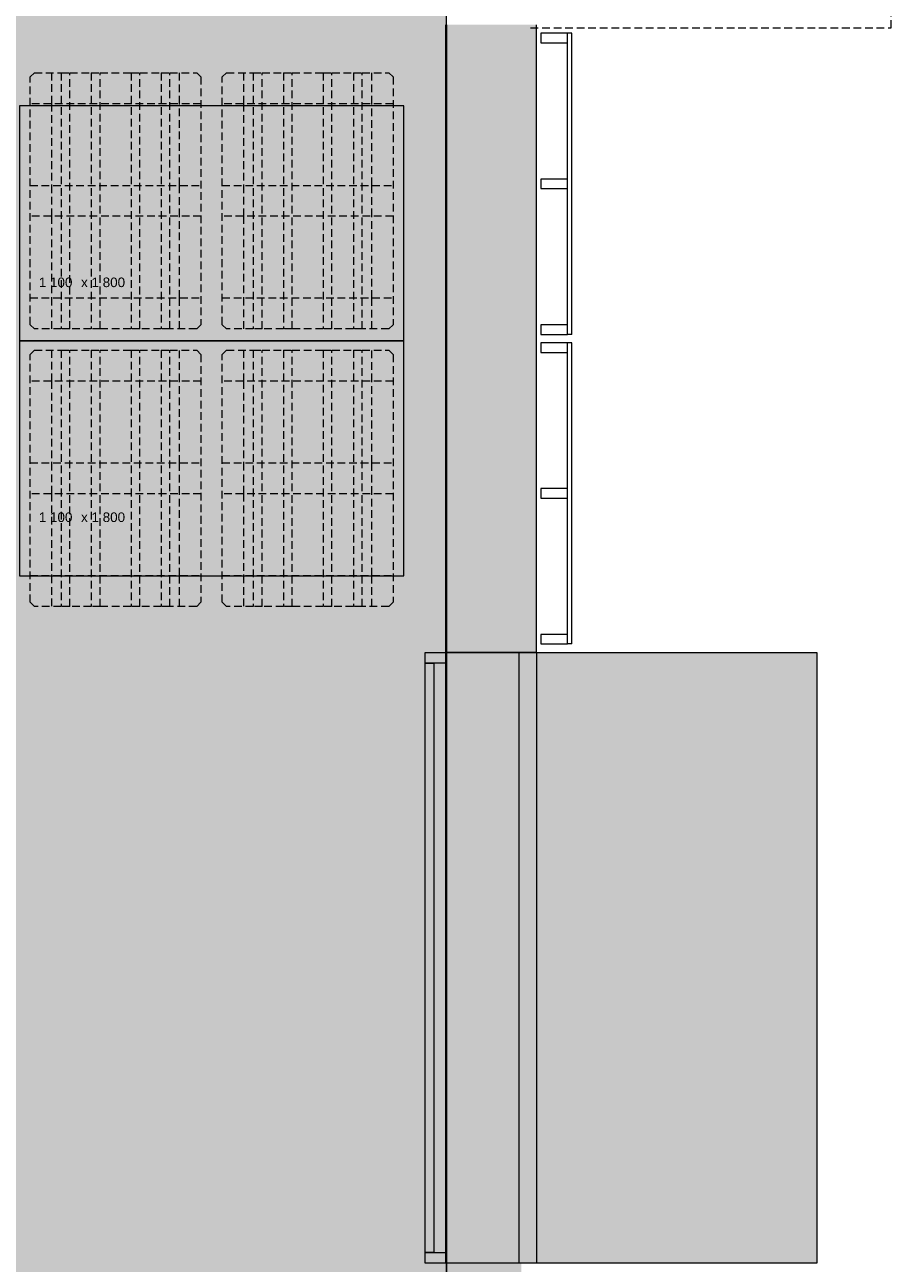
# Model space of a CAD drawing. Header units: millimetres. Extents: x -30 to 102382, y -31808 to 51594.
# Tile 165 of 172: x 87595 to 91653, y 21620 to 27420. Entities that reach past the tile are written whole.
import ezdxf
from ezdxf.enums import TextEntityAlignment as Align

# ---------------------------------------------------------------- set-up
doc = ezdxf.new("R2010")
doc.units = ezdxf.units.MM
doc.header["$MEASUREMENT"] = 0
for name, pattern in [('Avanemissuund', [54, 36, -18]), ('tl_xref_DASH_2.5-1.25', [3750, 2500, -1250]), ('Wipeout_Contour', [1000, 0, -1000])]:
    doc.linetypes.add(name, pattern=pattern)
for name, color, linetype in [('04 Välissein kandev proj.AR', 7, 'Continuous'), ('06 Põrand proj.AR', 7, 'Continuous'), ('12 Varikatus välisosa.AR', 7, 'Continuous'), ('13 Fassaadikate välisosa.AR', 7, 'Continuous'), ('20 Tehnoloogia.AR', 7, 'Continuous'), ('38 Jalapuhastusrestid.AR', 7, 'Continuous'), ('44 Sisustus_ erimööbel tähis.SA', 7, 'Continuous'), ('47 Siseviimistlus_ põrand.SA', 7, 'Continuous'), ('47 Siseviimistlus_ sein.SA', 7, 'Continuous')]:
    doc.layers.add(name, color=color, linetype=linetype)
doc.styles.add('GENERATED_STYLE_3', font='arial.ttf')

# ---------------------------------------------------------------- blocks, each defined once
blk = doc.blocks.new('Europaleta[279]_2', base_point=(88420, 27195.5))
at = {"layer": '20 Tehnoloogia.AR', "color": 7, "linetype": 'Avanemissuund', "lineweight": 20}
for p, q in [((87620, 27175.5), (87640, 27195.5)), ((87620, 26015.5), (87620, 27175.5)), ((87640, 27195.5), (87765, 27195.5)), ((87720, 27195.5), (87720, 27050.5)), ((87765, 27195.5), (87806.2, 27195.5)), ((87765, 27195.5), (87765, 25995.5)), ((87806.2, 27195.5), (87906.2, 27195.5)), ((87806.2, 25995.5), (87806.2, 27195.5)), ((87906.2, 27195.5), (87906.2, 25995.5)), ((87906.2, 27195.5), (87947.5, 27195.5)), ((87947.5, 25995.5), (87947.5, 27195.5)), ((87947.5, 27195.5), (88092.5, 27195.5)), ((88092.5, 27195.5), (88092.5, 25995.5)), ((88092.5, 27195.5), (88133.7, 27195.5)), ((88133.7, 27195.5), (88233.7, 27195.5)), ((88133.7, 25995.5), (88133.7, 27195.5)), ((88233.7, 27195.5), (88233.7, 25995.5)), ((88233.7, 27195.5), (88275, 27195.5)), ((88275, 25995.5), (88275, 27195.5)), ((88275, 27195.5), (88400, 27195.5)), ((88320, 27050.5), (88320, 27195.5)), ((88400, 27195.5), (88420, 27175.5)), ((88420, 27175.5), (88420, 26015.5)), ((88420, 27050.5), (87620, 27050.5)), ((87720, 27050.5), (87720, 26668)), ((88320, 26668), (88320, 27050.5)), ((87620, 26668), (88420, 26668)), ((87720, 26668), (87720, 26523)), ((88320, 26523), (88320, 26668)), ((88420, 26523), (87620, 26523)), ((87720, 26523), (87720, 26140.5)), ((88320, 26140.5), (88320, 26523)), ((87620, 26140.5), (88420, 26140.5)), ((87720, 26140.5), (87720, 25995.5)), ((88320, 25995.5), (88320, 26140.5)), ((87640, 25995.5), (87620, 26015.5)), ((87765, 25995.5), (87640, 25995.5)), ((87806.2, 25995.5), (87765, 25995.5)), ((87906.2, 25995.5), (87806.2, 25995.5)), ((87947.5, 25995.5), (87906.2, 25995.5)), ((88092.5, 25995.5), (87947.5, 25995.5)), ((88133.7, 25995.5), (88092.5, 25995.5)), ((88233.7, 25995.5), (88133.7, 25995.5)), ((88275, 25995.5), (88233.7, 25995.5)), ((88400, 25995.5), (88275, 25995.5)), ((88420, 26015.5), (88400, 25995.5))]:
    blk.add_line(p, q, dxfattribs=at)
blk = doc.blocks.new('Europaleta[280]_2', base_point=(89320, 27195.5))
at = {"layer": '20 Tehnoloogia.AR', "color": 7, "linetype": 'Avanemissuund', "lineweight": 20}
for p, q in [((88520, 27175.5), (88540, 27195.5)), ((88520, 26015.5), (88520, 27175.5)), ((88540, 27195.5), (88665, 27195.5)), ((88620, 27195.5), (88620, 27050.5)), ((88665, 27195.5), (88706.2, 27195.5)), ((88665, 27195.5), (88665, 25995.5)), ((88706.2, 27195.5), (88806.2, 27195.5)), ((88706.2, 25995.5), (88706.2, 27195.5)), ((88806.2, 27195.5), (88806.2, 25995.5)), ((88806.2, 27195.5), (88847.5, 27195.5)), ((88847.5, 25995.5), (88847.5, 27195.5)), ((88847.5, 27195.5), (88992.5, 27195.5)), ((88992.5, 27195.5), (88992.5, 25995.5)), ((88992.5, 27195.5), (89033.7, 27195.5)), ((89033.7, 27195.5), (89133.7, 27195.5)), ((89033.7, 25995.5), (89033.7, 27195.5)), ((89133.7, 27195.5), (89133.7, 25995.5)), ((89133.7, 27195.5), (89175, 27195.5)), ((89175, 25995.5), (89175, 27195.5)), ((89175, 27195.5), (89300, 27195.5)), ((89220, 27050.5), (89220, 27195.5)), ((89300, 27195.5), (89320, 27175.5)), ((89320, 27175.5), (89320, 26015.5)), ((89320, 27050.5), (88520, 27050.5)), ((88620, 27050.5), (88620, 26668)), ((89220, 26668), (89220, 27050.5)), ((88520, 26668), (89320, 26668)), ((88620, 26668), (88620, 26523)), ((89220, 26523), (89220, 26668)), ((89320, 26523), (88520, 26523)), ((88620, 26523), (88620, 26140.5)), ((89220, 26140.5), (89220, 26523)), ((88520, 26140.5), (89320, 26140.5)), ((88620, 26140.5), (88620, 25995.5)), ((89220, 25995.5), (89220, 26140.5)), ((88540, 25995.5), (88520, 26015.5)), ((88665, 25995.5), (88540, 25995.5)), ((88706.2, 25995.5), (88665, 25995.5)), ((88806.2, 25995.5), (88706.2, 25995.5)), ((88847.5, 25995.5), (88806.2, 25995.5)), ((88992.5, 25995.5), (88847.5, 25995.5)), ((89033.7, 25995.5), (88992.5, 25995.5)), ((89133.7, 25995.5), (89033.7, 25995.5)), ((89175, 25995.5), (89133.7, 25995.5)), ((89300, 25995.5), (89175, 25995.5)), ((89320, 26015.5), (89300, 25995.5))]:
    blk.add_line(p, q, dxfattribs=at)
blk = doc.blocks.new('Europaleta[283]_2', base_point=(88420, 25895.5))
at = {"layer": '20 Tehnoloogia.AR', "color": 7, "linetype": 'Avanemissuund', "lineweight": 20}
for p, q in [((87620, 25875.5), (87640, 25895.5)), ((87620, 24715.5), (87620, 25875.5)), ((87640, 25895.5), (87765, 25895.5)), ((87720, 25895.5), (87720, 25750.5)), ((87765, 25895.5), (87806.2, 25895.5)), ((87765, 25895.5), (87765, 24695.5)), ((87806.2, 25895.5), (87906.2, 25895.5)), ((87806.2, 24695.5), (87806.2, 25895.5)), ((87906.2, 25895.5), (87906.2, 24695.5)), ((87906.2, 25895.5), (87947.5, 25895.5)), ((87947.5, 24695.5), (87947.5, 25895.5)), ((87947.5, 25895.5), (88092.5, 25895.5)), ((88092.5, 25895.5), (88092.5, 24695.5)), ((88092.5, 25895.5), (88133.7, 25895.5)), ((88133.7, 25895.5), (88233.7, 25895.5)), ((88133.7, 24695.5), (88133.7, 25895.5)), ((88233.7, 25895.5), (88233.7, 24695.5)), ((88233.7, 25895.5), (88275, 25895.5)), ((88275, 24695.5), (88275, 25895.5)), ((88275, 25895.5), (88400, 25895.5)), ((88320, 25750.5), (88320, 25895.5)), ((88400, 25895.5), (88420, 25875.5)), ((88420, 25875.5), (88420, 24715.5)), ((88420, 25750.5), (87620, 25750.5)), ((87720, 25750.5), (87720, 25368)), ((88320, 25368), (88320, 25750.5)), ((87620, 25368), (88420, 25368)), ((87720, 25368), (87720, 25223)), ((88320, 25223), (88320, 25368)), ((88420, 25223), (87620, 25223)), ((87720, 25223), (87720, 24840.5)), ((88320, 24840.5), (88320, 25223)), ((87620, 24840.5), (88420, 24840.5)), ((87720, 24840.5), (87720, 24695.5)), ((88320, 24695.5), (88320, 24840.5)), ((87640, 24695.5), (87620, 24715.5)), ((88420, 24715.5), (88400, 24695.5)), ((87765, 24695.5), (87640, 24695.5)), ((87806.2, 24695.5), (87765, 24695.5)), ((87906.2, 24695.5), (87806.2, 24695.5)), ((87947.5, 24695.5), (87906.2, 24695.5)), ((88092.5, 24695.5), (87947.5, 24695.5)), ((88133.7, 24695.5), (88092.5, 24695.5)), ((88233.7, 24695.5), (88133.7, 24695.5)), ((88275, 24695.5), (88233.7, 24695.5)), ((88400, 24695.5), (88275, 24695.5))]:
    blk.add_line(p, q, dxfattribs=at)
blk = doc.blocks.new('Europaleta[284]_2', base_point=(89320, 25895.5))
at = {"layer": '20 Tehnoloogia.AR', "color": 7, "linetype": 'Avanemissuund', "lineweight": 20}
for p, q in [((88520, 25875.5), (88540, 25895.5)), ((88520, 24715.5), (88520, 25875.5)), ((88540, 25895.5), (88665, 25895.5)), ((88620, 25895.5), (88620, 25750.5)), ((88665, 25895.5), (88706.2, 25895.5)), ((88665, 25895.5), (88665, 24695.5)), ((88706.2, 25895.5), (88806.2, 25895.5)), ((88706.2, 24695.5), (88706.2, 25895.5)), ((88806.2, 25895.5), (88806.2, 24695.5)), ((88806.2, 25895.5), (88847.5, 25895.5)), ((88847.5, 24695.5), (88847.5, 25895.5)), ((88847.5, 25895.5), (88992.5, 25895.5)), ((88992.5, 25895.5), (88992.5, 24695.5)), ((88992.5, 25895.5), (89033.7, 25895.5)), ((89033.7, 25895.5), (89133.7, 25895.5)), ((89033.7, 24695.5), (89033.7, 25895.5)), ((89133.7, 25895.5), (89133.7, 24695.5)), ((89133.7, 25895.5), (89175, 25895.5)), ((89175, 24695.5), (89175, 25895.5)), ((89175, 25895.5), (89300, 25895.5)), ((89220, 25750.5), (89220, 25895.5)), ((89300, 25895.5), (89320, 25875.5)), ((89320, 25875.5), (89320, 24715.5)), ((89320, 25750.5), (88520, 25750.5)), ((88620, 25750.5), (88620, 25368)), ((89220, 25368), (89220, 25750.5)), ((88520, 25368), (89320, 25368)), ((88620, 25368), (88620, 25223)), ((89220, 25223), (89220, 25368)), ((89320, 25223), (88520, 25223)), ((88620, 25223), (88620, 24840.5)), ((89220, 24840.5), (89220, 25223)), ((88520, 24840.5), (89320, 24840.5)), ((88620, 24840.5), (88620, 24695.5)), ((89220, 24695.5), (89220, 24840.5)), ((88540, 24695.5), (88520, 24715.5)), ((89320, 24715.5), (89300, 24695.5)), ((88665, 24695.5), (88540, 24695.5)), ((88706.2, 24695.5), (88665, 24695.5)), ((88806.2, 24695.5), (88706.2, 24695.5)), ((88847.5, 24695.5), (88806.2, 24695.5)), ((88992.5, 24695.5), (88847.5, 24695.5)), ((89033.7, 24695.5), (88992.5, 24695.5)), ((89133.7, 24695.5), (89033.7, 24695.5)), ((89175, 24695.5), (89133.7, 24695.5)), ((89300, 24695.5), (89175, 24695.5))]:
    blk.add_line(p, q, dxfattribs=at)
blk = doc.blocks.new('FSD-01[538]_2', base_point=(90012, 27380))
at = {"color": 254, "linetype": 'Wipeout_Contour', "lineweight": 0, "ltscale": 376549.579514}
blk.add_wipeout([(90012, 27380), (90012, 27335), (90137, 27335), (90137, 27380)], dxfattribs=at).dxf.layer = '13 Fassaadikate välisosa.AR'
at = {"color": 254, "linetype": 'Wipeout_Contour', "lineweight": 0, "ltscale": 375765.286756}
blk.add_wipeout([(90012, 26697.5), (90012, 26652.5), (90137, 26652.5), (90137, 26697.5)], dxfattribs=at).dxf.layer = '13 Fassaadikate välisosa.AR'
at = {"color": 254, "linetype": 'Wipeout_Contour', "lineweight": 0, "ltscale": 374999.228576}
blk.add_wipeout([(90012, 26015), (90012, 25970), (90137, 25970), (90137, 26015)], dxfattribs=at).dxf.layer = '13 Fassaadikate välisosa.AR'
at = {"layer": '13 Fassaadikate välisosa.AR', "color": 7, "linetype": 'Continuous', "lineweight": 20}
for p, q in [((90012, 27380), (90012, 27335)), ((90137, 27380), (90012, 27380)), ((90137, 27335), (90137, 27380)), ((90137, 25970), (90137, 27380)), ((90157, 27380), (90137, 27380)), ((90137, 25970), (90137, 27380)), ((90157, 27380), (90137, 27380)), ((90137, 25970), (90137, 27380)), ((90157, 27380), (90137, 27380)), ((90137, 25970), (90137, 27380)), ((90157, 27380), (90137, 27380)), ((90157, 25970), (90157, 27380)), ((90157, 25970), (90157, 27380)), ((90157, 25970), (90157, 27380)), ((90157, 25970), (90157, 27380)), ((90012, 27335), (90137, 27335)), ((90012, 26697.5), (90012, 26652.5)), ((90137, 26697.5), (90012, 26697.5)), ((90137, 26652.5), (90137, 26697.5)), ((90012, 26652.5), (90137, 26652.5)), ((90012, 26015), (90012, 25970)), ((90137, 26015), (90012, 26015)), ((90137, 25970), (90137, 26015)), ((90012, 25970), (90137, 25970)), ((90157, 25970), (90137, 25970)), ((90157, 25970), (90137, 25970)), ((90157, 25970), (90137, 25970)), ((90157, 25970), (90137, 25970))]:
    blk.add_line(p, q, dxfattribs=at)
blk = doc.blocks.new('FSD-02[539]_2', base_point=(90012, 27380))
at = {"color": 254, "linetype": 'Wipeout_Contour', "lineweight": 0, "ltscale": 376549.579513}
blk.add_wipeout([(90012, 27380), (90012, 27335), (90137, 27335), (90137, 27380)], dxfattribs=at).dxf.layer = '13 Fassaadikate välisosa.AR'
at = {"color": 254, "linetype": 'Wipeout_Contour', "lineweight": 0, "ltscale": 375765.286754}
blk.add_wipeout([(90012, 26697.5), (90012, 26652.5), (90137, 26652.5), (90137, 26697.5)], dxfattribs=at).dxf.layer = '13 Fassaadikate välisosa.AR'
at = {"color": 254, "linetype": 'Wipeout_Contour', "lineweight": 0, "ltscale": 374999.228574}
blk.add_wipeout([(90012, 26015), (90012, 25970), (90137, 25970), (90137, 26015)], dxfattribs=at).dxf.layer = '13 Fassaadikate välisosa.AR'
at = {"layer": '13 Fassaadikate välisosa.AR', "color": 7, "linetype": 'Continuous', "lineweight": 20}
for p, q in [((90012, 27380), (90012, 27335)), ((90137, 27380), (90012, 27380)), ((90137, 27335), (90137, 27380)), ((90137, 25970), (90137, 27380)), ((90157, 27380), (90137, 27380)), ((90137, 25970), (90137, 27380)), ((90157, 27380), (90137, 27380)), ((90137, 25970), (90137, 27380)), ((90157, 27380), (90137, 27380)), ((90137, 25970), (90137, 27380)), ((90157, 27380), (90137, 27380)), ((90137, 25970), (90137, 27380)), ((90157, 27380), (90137, 27380)), ((90137, 25970), (90137, 27380)), ((90157, 27380), (90137, 27380)), ((90137, 25970), (90137, 27380)), ((90157, 27380), (90137, 27380)), ((90137, 25970), (90137, 27380)), ((90157, 27380), (90137, 27380)), ((90137, 25970), (90137, 27380)), ((90157, 27380), (90137, 27380)), ((90157, 25970), (90157, 27380)), ((90157, 25970), (90157, 27380)), ((90157, 25970), (90157, 27380)), ((90157, 25970), (90157, 27380)), ((90157, 25970), (90157, 27380)), ((90157, 25970), (90157, 27380)), ((90157, 25970), (90157, 27380)), ((90157, 25970), (90157, 27380)), ((90157, 25970), (90157, 27380)), ((90012, 27335), (90137, 27335)), ((90012, 26697.5), (90012, 26652.5)), ((90137, 26697.5), (90012, 26697.5)), ((90137, 26652.5), (90137, 26697.5)), ((90012, 26652.5), (90137, 26652.5)), ((90012, 26015), (90012, 25970)), ((90137, 26015), (90012, 26015)), ((90137, 25970), (90137, 26015)), ((90012, 25970), (90137, 25970)), ((90157, 25970), (90137, 25970)), ((90157, 25970), (90137, 25970)), ((90157, 25970), (90137, 25970)), ((90157, 25970), (90137, 25970)), ((90157, 25970), (90137, 25970)), ((90157, 25970), (90137, 25970)), ((90157, 25970), (90137, 25970)), ((90157, 25970), (90137, 25970)), ((90157, 25970), (90137, 25970))]:
    blk.add_line(p, q, dxfattribs=at)
blk = doc.blocks.new('FSD-02[540]_2', base_point=(90012, 27380))
at = {"color": 254, "linetype": 'Wipeout_Contour', "lineweight": 0, "ltscale": 376549.579513}
blk.add_wipeout([(90012, 27380), (90012, 27335), (90137, 27335), (90137, 27380)], dxfattribs=at).dxf.layer = '13 Fassaadikate välisosa.AR'
at = {"color": 254, "linetype": 'Wipeout_Contour', "lineweight": 0, "ltscale": 375765.286754}
blk.add_wipeout([(90012, 26697.5), (90012, 26652.5), (90137, 26652.5), (90137, 26697.5)], dxfattribs=at).dxf.layer = '13 Fassaadikate välisosa.AR'
at = {"color": 254, "linetype": 'Wipeout_Contour', "lineweight": 0, "ltscale": 374999.228574}
blk.add_wipeout([(90012, 26015), (90012, 25970), (90137, 25970), (90137, 26015)], dxfattribs=at).dxf.layer = '13 Fassaadikate välisosa.AR'
at = {"layer": '13 Fassaadikate välisosa.AR', "color": 7, "linetype": 'Continuous', "lineweight": 20}
for p, q in [((90012, 27380), (90012, 27335)), ((90137, 27380), (90012, 27380)), ((90137, 27335), (90137, 27380)), ((90137, 25970), (90137, 27380)), ((90157, 27380), (90137, 27380)), ((90137, 25970), (90137, 27380)), ((90157, 27380), (90137, 27380)), ((90137, 25970), (90137, 27380)), ((90157, 27380), (90137, 27380)), ((90137, 25970), (90137, 27380)), ((90157, 27380), (90137, 27380)), ((90137, 25970), (90137, 27380)), ((90157, 27380), (90137, 27380)), ((90137, 25970), (90137, 27380)), ((90157, 27380), (90137, 27380)), ((90137, 25970), (90137, 27380)), ((90157, 27380), (90137, 27380)), ((90137, 25970), (90137, 27380)), ((90157, 27380), (90137, 27380)), ((90137, 25970), (90137, 27380)), ((90157, 27380), (90137, 27380)), ((90157, 25970), (90157, 27380)), ((90157, 25970), (90157, 27380)), ((90157, 25970), (90157, 27380)), ((90157, 25970), (90157, 27380)), ((90157, 25970), (90157, 27380)), ((90157, 25970), (90157, 27380)), ((90157, 25970), (90157, 27380)), ((90157, 25970), (90157, 27380)), ((90157, 25970), (90157, 27380)), ((90012, 27335), (90137, 27335)), ((90012, 26697.5), (90012, 26652.5)), ((90137, 26697.5), (90012, 26697.5)), ((90137, 26652.5), (90137, 26697.5)), ((90012, 26652.5), (90137, 26652.5)), ((90012, 26015), (90012, 25970)), ((90137, 26015), (90012, 26015)), ((90137, 25970), (90137, 26015)), ((90012, 25970), (90137, 25970)), ((90157, 25970), (90137, 25970)), ((90157, 25970), (90137, 25970)), ((90157, 25970), (90137, 25970)), ((90157, 25970), (90137, 25970)), ((90157, 25970), (90137, 25970)), ((90157, 25970), (90137, 25970)), ((90157, 25970), (90137, 25970)), ((90157, 25970), (90137, 25970)), ((90157, 25970), (90137, 25970))]:
    blk.add_line(p, q, dxfattribs=at)
blk = doc.blocks.new('FSD-01[541]_2', base_point=(90012, 25930))
at = {"color": 254, "linetype": 'Wipeout_Contour', "lineweight": 0, "ltscale": 374905.104537}
blk.add_wipeout([(90012, 25930), (90012, 25885), (90137, 25885), (90137, 25930)], dxfattribs=at).dxf.layer = '13 Fassaadikate välisosa.AR'
at = {"color": 254, "linetype": 'Wipeout_Contour', "lineweight": 0, "ltscale": 374159.685582}
blk.add_wipeout([(90012, 25247.5), (90012, 25202.5), (90137, 25202.5), (90137, 25247.5)], dxfattribs=at).dxf.layer = '13 Fassaadikate välisosa.AR'
at = {"color": 254, "linetype": 'Wipeout_Contour', "lineweight": 0, "ltscale": 373432.736948}
blk.add_wipeout([(90012, 24565), (90012, 24520), (90137, 24520), (90137, 24565)], dxfattribs=at).dxf.layer = '13 Fassaadikate välisosa.AR'
at = {"layer": '13 Fassaadikate välisosa.AR', "color": 7, "linetype": 'Continuous', "lineweight": 20}
for p, q in [((90012, 25930), (90012, 25885)), ((90137, 25930), (90012, 25930)), ((90137, 25885), (90137, 25930)), ((90137, 24520), (90137, 25930)), ((90157, 25930), (90137, 25930)), ((90137, 24520), (90137, 25930)), ((90157, 25930), (90137, 25930)), ((90137, 24520), (90137, 25930)), ((90157, 25930), (90137, 25930)), ((90137, 24520), (90137, 25930)), ((90157, 25930), (90137, 25930)), ((90157, 24520), (90157, 25930)), ((90157, 24520), (90157, 25930)), ((90157, 24520), (90157, 25930)), ((90157, 24520), (90157, 25930)), ((90012, 25885), (90137, 25885)), ((90012, 25247.5), (90012, 25202.5)), ((90137, 25247.5), (90012, 25247.5)), ((90137, 25202.5), (90137, 25247.5)), ((90012, 25202.5), (90137, 25202.5)), ((90012, 24565), (90012, 24520)), ((90137, 24565), (90012, 24565)), ((90137, 24520), (90137, 24565)), ((90012, 24520), (90137, 24520)), ((90157, 24520), (90137, 24520)), ((90157, 24520), (90137, 24520)), ((90157, 24520), (90137, 24520)), ((90157, 24520), (90137, 24520))]:
    blk.add_line(p, q, dxfattribs=at)
blk = doc.blocks.new('FSD-02[542]_2', base_point=(90012, 25930))
at = {"color": 254, "linetype": 'Wipeout_Contour', "lineweight": 0, "ltscale": 374905.104536}
blk.add_wipeout([(90012, 25930), (90012, 25885), (90137, 25885), (90137, 25930)], dxfattribs=at).dxf.layer = '13 Fassaadikate välisosa.AR'
at = {"color": 254, "linetype": 'Wipeout_Contour', "lineweight": 0, "ltscale": 374159.68558}
blk.add_wipeout([(90012, 25247.5), (90012, 25202.5), (90137, 25202.5), (90137, 25247.5)], dxfattribs=at).dxf.layer = '13 Fassaadikate välisosa.AR'
at = {"color": 254, "linetype": 'Wipeout_Contour', "lineweight": 0, "ltscale": 373432.736947}
blk.add_wipeout([(90012, 24565), (90012, 24520), (90137, 24520), (90137, 24565)], dxfattribs=at).dxf.layer = '13 Fassaadikate välisosa.AR'
at = {"layer": '13 Fassaadikate välisosa.AR', "color": 7, "linetype": 'Continuous', "lineweight": 20}
for p, q in [((90012, 25930), (90012, 25885)), ((90137, 25930), (90012, 25930)), ((90137, 25885), (90137, 25930)), ((90137, 24520), (90137, 25930)), ((90157, 25930), (90137, 25930)), ((90137, 24520), (90137, 25930)), ((90157, 25930), (90137, 25930)), ((90137, 24520), (90137, 25930)), ((90157, 25930), (90137, 25930)), ((90137, 24520), (90137, 25930)), ((90157, 25930), (90137, 25930)), ((90137, 24520), (90137, 25930)), ((90157, 25930), (90137, 25930)), ((90137, 24520), (90137, 25930)), ((90157, 25930), (90137, 25930)), ((90137, 24520), (90137, 25930)), ((90157, 25930), (90137, 25930)), ((90137, 24520), (90137, 25930)), ((90157, 25930), (90137, 25930)), ((90137, 24520), (90137, 25930)), ((90157, 25930), (90137, 25930)), ((90157, 24520), (90157, 25930)), ((90157, 24520), (90157, 25930)), ((90157, 24520), (90157, 25930)), ((90157, 24520), (90157, 25930)), ((90157, 24520), (90157, 25930)), ((90157, 24520), (90157, 25930)), ((90157, 24520), (90157, 25930)), ((90157, 24520), (90157, 25930)), ((90157, 24520), (90157, 25930)), ((90012, 25885), (90137, 25885)), ((90012, 25247.5), (90012, 25202.5)), ((90137, 25247.5), (90012, 25247.5)), ((90137, 25202.5), (90137, 25247.5)), ((90012, 25202.5), (90137, 25202.5)), ((90012, 24565), (90012, 24520)), ((90137, 24565), (90012, 24565)), ((90137, 24520), (90137, 24565)), ((90012, 24520), (90137, 24520)), ((90157, 24520), (90137, 24520)), ((90157, 24520), (90137, 24520)), ((90157, 24520), (90137, 24520)), ((90157, 24520), (90137, 24520)), ((90157, 24520), (90137, 24520)), ((90157, 24520), (90137, 24520)), ((90157, 24520), (90137, 24520)), ((90157, 24520), (90137, 24520)), ((90157, 24520), (90137, 24520))]:
    blk.add_line(p, q, dxfattribs=at)
blk = doc.blocks.new('FSD-02[543]_2', base_point=(90012, 25930))
at = {"color": 254, "linetype": 'Wipeout_Contour', "lineweight": 0, "ltscale": 374905.104536}
blk.add_wipeout([(90012, 25930), (90012, 25885), (90137, 25885), (90137, 25930)], dxfattribs=at).dxf.layer = '13 Fassaadikate välisosa.AR'
at = {"color": 254, "linetype": 'Wipeout_Contour', "lineweight": 0, "ltscale": 374159.68558}
blk.add_wipeout([(90012, 25247.5), (90012, 25202.5), (90137, 25202.5), (90137, 25247.5)], dxfattribs=at).dxf.layer = '13 Fassaadikate välisosa.AR'
at = {"color": 254, "linetype": 'Wipeout_Contour', "lineweight": 0, "ltscale": 373432.736947}
blk.add_wipeout([(90012, 24565), (90012, 24520), (90137, 24520), (90137, 24565)], dxfattribs=at).dxf.layer = '13 Fassaadikate välisosa.AR'
at = {"layer": '13 Fassaadikate välisosa.AR', "color": 7, "linetype": 'Continuous', "lineweight": 20}
for p, q in [((90012, 25930), (90012, 25885)), ((90137, 25930), (90012, 25930)), ((90137, 25885), (90137, 25930)), ((90137, 24520), (90137, 25930)), ((90157, 25930), (90137, 25930)), ((90137, 24520), (90137, 25930)), ((90157, 25930), (90137, 25930)), ((90137, 24520), (90137, 25930)), ((90157, 25930), (90137, 25930)), ((90137, 24520), (90137, 25930)), ((90157, 25930), (90137, 25930)), ((90137, 24520), (90137, 25930)), ((90157, 25930), (90137, 25930)), ((90137, 24520), (90137, 25930)), ((90157, 25930), (90137, 25930)), ((90137, 24520), (90137, 25930)), ((90157, 25930), (90137, 25930)), ((90137, 24520), (90137, 25930)), ((90157, 25930), (90137, 25930)), ((90137, 24520), (90137, 25930)), ((90157, 25930), (90137, 25930)), ((90157, 24520), (90157, 25930)), ((90157, 24520), (90157, 25930)), ((90157, 24520), (90157, 25930)), ((90157, 24520), (90157, 25930)), ((90157, 24520), (90157, 25930)), ((90157, 24520), (90157, 25930)), ((90157, 24520), (90157, 25930)), ((90157, 24520), (90157, 25930)), ((90157, 24520), (90157, 25930)), ((90012, 25885), (90137, 25885)), ((90012, 25247.5), (90012, 25202.5)), ((90137, 25247.5), (90012, 25247.5)), ((90137, 25202.5), (90137, 25247.5)), ((90012, 25202.5), (90137, 25202.5)), ((90012, 24565), (90012, 24520)), ((90137, 24565), (90012, 24565)), ((90137, 24520), (90137, 24565)), ((90012, 24520), (90137, 24520)), ((90157, 24520), (90137, 24520)), ((90157, 24520), (90137, 24520)), ((90157, 24520), (90137, 24520)), ((90157, 24520), (90137, 24520)), ((90157, 24520), (90137, 24520)), ((90157, 24520), (90137, 24520)), ((90157, 24520), (90137, 24520)), ((90157, 24520), (90137, 24520)), ((90157, 24520), (90137, 24520))]:
    blk.add_line(p, q, dxfattribs=at)
blk = doc.blocks.new('Bookshelf 02 26[614]_2', base_point=(87570, 25940))
at = {"layer": '20 Tehnoloogia.AR', "color": 7, "linetype": 'Continuous', "lineweight": 20, "flags": 128}
blk.add_lwpolyline([(87570, 25940), (89370, 25940), (89370, 27040), (87570, 27040)], close=True, dxfattribs=at)
blk = doc.blocks.new('Bookshelf 02 26[615]_2', base_point=(87570, 24840))
at = {"layer": '20 Tehnoloogia.AR', "color": 7, "linetype": 'Continuous', "lineweight": 20, "flags": 128}
blk.add_lwpolyline([(87570, 24840), (89370, 24840), (89370, 25940), (87570, 25940)], close=True, dxfattribs=at)
blk = doc.blocks.new('Label_55_2', base_point=(88034.9, 26176.6))
at = {"layer": '44 Sisustus_ erimööbel tähis.SA', "color": 8, "lineweight": 13, "insert": (87660.8, 26236.3), "char_height": 45, "attachment_point": 1, "style": 'GENERATED_STYLE_3'}
blk.add_mtext('{\\A1;\\fArial|b0|i0|c0|p0;1\xa0100{\\A1;\\fArial|b0|i0|c0|p0;\\H0.66000x;\\S^  ;}{\\A1;\\fArial|b0|i0|c0|p0;\\H0.66000x;\\S^  ;} x 1\xa0800{\\A1;\\fArial|b0|i0|c0|p0;\\H0.66000x;\\S^  ;}{\\A1;\\fArial|b0|i0|c0|p0;\\H0.66000x;\\S^  ;}{\\A1;\\fArial|b0|i0|c0|p0;\\H0.66000x;\\S^  ;}{\\A1;\\fArial|b0|i0|c0|p0;\\H0.66000x;\\S^  ;}{\\A1;\\fArial|b0|i0|c0|p0;\\H0.66000x;\\S^  ;}{\\A1;\\fArial|b0|i0|c0|p0;\\H0.66000x;\\S^  ;}{\\A1;\\fArial|b0|i0|c0|p0;\\H0.66000x;\\S^  ;}{\\A1;\\fArial|b0|i0|c0|p0;\\H0.66000x;\\S^  ;}{\\A1;\\fArial|b0|i0|c0|p0;\\H0.66000x;\\S^  ;}}', dxfattribs=at)
at = {"layer": '44 Sisustus_ erimööbel tähis.SA', "color": 8, "lineweight": 13, "style": 'GENERATED_STYLE_3'}
blk.add_attdef('DUMMY_92', text='', height=45, rotation=360, dxfattribs=at).set_placement((87660.8, 26247.3), align=Align.TOP_LEFT)
blk = doc.blocks.new('Label_56_2', base_point=(88034.9, 25076.6))
at = {"layer": '44 Sisustus_ erimööbel tähis.SA', "color": 8, "lineweight": 13, "insert": (87660.8, 25136.3), "char_height": 45, "attachment_point": 1, "style": 'GENERATED_STYLE_3'}
blk.add_mtext('{\\A1;\\fArial|b0|i0|c0|p0;1\xa0100{\\A1;\\fArial|b0|i0|c0|p0;\\H0.66000x;\\S^  ;}{\\A1;\\fArial|b0|i0|c0|p0;\\H0.66000x;\\S^  ;} x 1\xa0800{\\A1;\\fArial|b0|i0|c0|p0;\\H0.66000x;\\S^  ;}{\\A1;\\fArial|b0|i0|c0|p0;\\H0.66000x;\\S^  ;}{\\A1;\\fArial|b0|i0|c0|p0;\\H0.66000x;\\S^  ;}{\\A1;\\fArial|b0|i0|c0|p0;\\H0.66000x;\\S^  ;}{\\A1;\\fArial|b0|i0|c0|p0;\\H0.66000x;\\S^  ;}{\\A1;\\fArial|b0|i0|c0|p0;\\H0.66000x;\\S^  ;}{\\A1;\\fArial|b0|i0|c0|p0;\\H0.66000x;\\S^  ;}{\\A1;\\fArial|b0|i0|c0|p0;\\H0.66000x;\\S^  ;}{\\A1;\\fArial|b0|i0|c0|p0;\\H0.66000x;\\S^  ;}}', dxfattribs=at)
at = {"layer": '44 Sisustus_ erimööbel tähis.SA', "color": 8, "lineweight": 13, "style": 'GENERATED_STYLE_3'}
blk.add_attdef('DUMMY_92', text='', height=45, rotation=360, dxfattribs=at).set_placement((87660.8, 25147.3), align=Align.TOP_LEFT)
blk = doc.blocks.new('Vertical Sliding Garage Door 26_2')
at = {"layer": '04 Välissein kandev proj.AR', "color": 7, "linetype": 'Continuous', "lineweight": 13}
for p, q in [((-1380, 0), (-1430, 0)), ((-1430, 0), (-1430, -100)), ((1380, 0), (-1380, 0)), ((-1380, 0), (-1380, -40)), ((-1380, -100), (-1380, 0)), ((1380, -40), (1380, 0)), ((1430, 0), (1380, 0)), ((1380, 0), (1380, -100)), ((1430, -100), (1430, 0)), ((-1380, -40), (1380, -40)), ((-1430, -100), (-1380, -100)), ((-1430, -290), (-1430, -100)), ((1380, -100), (1430, -100)), ((1430, -290), (1430, -100)), ((-1430, -450), (-1430, -290)), ((1430, -450), (1430, -290)), ((-1430, -500), (-1430, -450)), ((1430, -500), (1430, -450)), ((-1430, -522), (-1430, -500)), ((1430, -522), (1430, -500)), ((-1430, -522), (1430, -522))]:
    blk.add_line(p, q, dxfattribs=at)
blk = doc.blocks.new('Rectangular Window Opening 26_4')
at = {"layer": '47 Siseviimistlus_ sein.SA', "color": 7, "linetype": 'Continuous', "lineweight": 13}
for p, q in [((-1430, 5), (1430, 5)), ((-1430, 0), (-1430, 5)), ((-1430, 0), (1430, 0)), ((1430, 0), (1430, 5))]:
    blk.add_line(p, q, dxfattribs=at)

msp = doc.modelspace()

# ---------------------------------------------------------------- hatches: boundary and pattern name
at = {"layer": '47 Siseviimistlus_ põrand.SA', "linetype": 'Continuous', "lineweight": 0}
msp.add_hatch(color=27, dxfattribs=at).paths.add_polyline_path([(89570, 37970), (82490, 37970), (82490, 27500), (82540, 27500), (82540, 20030), (89570, 20030)])

# ---------------------------------------------------------------- linework, layer by layer
at = {"layer": '06 Põrand proj.AR', "color": 7, "linetype": 'Continuous', "lineweight": 20, "flags": 128}
msp.add_lwpolyline([(82490, 20030), (89570, 20030), (89570, 37970), (82490, 37970)], close=True, dxfattribs=at)
at = {"layer": '47 Siseviimistlus_ põrand.SA', "color": 253, "linetype": 'tl_xref_DASH_2.5-1.25', "lineweight": 13, "flags": 128}
msp.add_lwpolyline([(89570, 37970), (82490, 37970), (82490, 27500), (82540, 27500), (82540, 20030), (89570, 20030)], close=True, dxfattribs=at)

# ---------------------------------------------------------------- block references
at = {"layer": '13 Fassaadikate välisosa.AR', "color": 7, "linetype": 'Continuous', "lineweight": 20}
for name, p in [('FSD-01[538]_2', (90012, 27380)), ('FSD-01[541]_2', (90012, 25930))]:
    msp.add_blockref(name, p, dxfattribs=at)
at = {"layer": '20 Tehnoloogia.AR', "color": 7, "linetype": 'Avanemissuund', "lineweight": 20}
for name, p in [('Europaleta[279]_2', (88420, 27195.5)), ('Europaleta[280]_2', (89320, 27195.5)), ('Europaleta[283]_2', (88420, 25895.5)), ('Europaleta[284]_2', (89320, 25895.5))]:
    msp.add_blockref(name, p, dxfattribs=at)
at = {"layer": '20 Tehnoloogia.AR', "color": 7, "linetype": 'Continuous', "lineweight": 20}
for name, p in [('Bookshelf 02 26[614]_2', (87570, 25940)), ('Bookshelf 02 26[615]_2', (87570, 24840))]:
    msp.add_blockref(name, p, dxfattribs=at)
at = {"layer": '44 Sisustus_ erimööbel tähis.SA', "color": 11, "linetype": 'Continuous', "lineweight": 13}
for name, p in [('Label_55_2', (88034.9, 26176.6)), ('Label_56_2', (88034.9, 25076.6))]:
    msp.add_blockref(name, p, dxfattribs=at)

# ---------------------------------------------------------------- next in the draw order: block references
at = {"layer": '13 Fassaadikate välisosa.AR', "color": 7, "linetype": 'Continuous', "lineweight": 20}
for name, p in [('FSD-02[539]_2', (90012, 27380)), ('FSD-02[542]_2', (90012, 25930))]:
    msp.add_blockref(name, p, dxfattribs=at)

# ---------------------------------------------------------------- next in the draw order: wipeouts: each hides what was drawn before it
at = {"color": 254, "linetype": 'Wipeout_Contour', "lineweight": 0, "ltscale": 370655.039676}
msp.add_wipeout([(89910.5, 24480), (89570.5, 24480), (89570.5, 21620), (89910.5, 21620)], dxfattribs=at).dxf.layer = '38 Jalapuhastusrestid.AR'

# ---------------------------------------------------------------- next in the draw order: hatches: boundary and pattern name
at = {"layer": '04 Välissein kandev proj.AR', "linetype": 'Continuous', "lineweight": 13}
for points in [[(89570, 24480), (89760, 24480), (89760, 27420), (89570, 27420)], [(89570, 20030), (89760, 20030), (89760, 21620), (89570, 21620)]]:
    msp.add_hatch(color=252, dxfattribs=at).paths.add_polyline_path(points)
at = {"layer": '38 Jalapuhastusrestid.AR', "linetype": 'Continuous', "lineweight": 13}
h = msp.add_hatch(dxfattribs=at)
h.set_pattern_fill('30_Konst__betoon_03_0002', color=253, style=0, pattern_type=2)
h.set_pattern_definition([(315, (89675.46, 24480), (33.4108, 33.4108), [0, -31.5, 0, -47.25]), (20, (89675.46, 24375), (-16.1605, 44.4005), [0, -23.1, 0, -39.9])])
h.paths.add_polyline_path([(89910.5, 24480), (89570.5, 24480), (89570.5, 21620), (89910.5, 21620)])
at = {"layer": '47 Siseviimistlus_ sein.SA', "linetype": 'Continuous', "lineweight": 13}
msp.add_hatch(color=252, dxfattribs=at).paths.add_polyline_path([(89565, 24480), (89570, 24480), (89570, 27420), (89565, 27420)])

# ---------------------------------------------------------------- next in the draw order: linework, layer by layer
at = {"layer": '04 Välissein kandev proj.AR', "color": 7, "linetype": 'Continuous', "lineweight": 20}
for p, q in [((89760, 24480), (89570, 24480)), ((89760, 21620), (89570, 21620))]:
    msp.add_line(p, q, dxfattribs=at)
at = {"layer": '04 Välissein kandev proj.AR', "color": 7, "linetype": 'Continuous', "lineweight": 20, "flags": 128}
for points in [[(89570, 27420), (89570, 24480)], [(89570, 21620), (89570, 20030)]]:
    msp.add_lwpolyline(points, dxfattribs=at)
at = {"layer": '38 Jalapuhastusrestid.AR', "color": 7, "linetype": 'Continuous', "lineweight": 20, "flags": 128}
for points in [[(89570.5, 21620), (89570.5, 24480)], [(89570.5, 24480), (89910.5, 24480)], [(89910.5, 24480), (89910.5, 21620)], [(89910.5, 21620), (89570.5, 21620)]]:
    msp.add_lwpolyline(points, dxfattribs=at)
at = {"layer": '47 Siseviimistlus_ sein.SA', "color": 7, "linetype": 'Continuous', "lineweight": 20}
for p, q in [((89570, 24480), (89565, 24480)), ((89570, 21620), (89565, 21620))]:
    msp.add_line(p, q, dxfattribs=at)
at = {"layer": '47 Siseviimistlus_ sein.SA', "color": 7, "linetype": 'Continuous', "lineweight": 20, "flags": 128}
for points in [[(89565, 27420), (89565, 24480)], [(89570, 24480), (89570, 27420)], [(89570, 20035), (89570, 21620)]]:
    msp.add_lwpolyline(points, dxfattribs=at)

# ---------------------------------------------------------------- next in the draw order: block references
at = {"layer": '13 Fassaadikate välisosa.AR', "color": 7, "linetype": 'Continuous', "lineweight": 20}
for name, p in [('FSD-02[540]_2', (90012, 27380)), ('FSD-02[543]_2', (90012, 25930))]:
    msp.add_blockref(name, p, dxfattribs=at)
at = {"layer": '47 Siseviimistlus_ sein.SA', "color": 7, "linetype": 'Continuous', "lineweight": 13, "xscale": -1, "zscale": 1000, "rotation": 90}
msp.add_blockref('Rectangular Window Opening 26_4', (89570, 23050), dxfattribs=at)

# ---------------------------------------------------------------- next in the draw order: linework, layer by layer
at = {"layer": '12 Varikatus välisosa.AR', "color": 252, "linetype": 'Avanemissuund', "lineweight": 13}
msp.add_lwpolyline([(89964, 27405), (91652.6, 27405), (91652.6, 30295), (89964, 30295)], dxfattribs=at)

# ---------------------------------------------------------------- next in the draw order: wipeouts: each hides what was drawn before it
at = {"color": 254, "linetype": 'Wipeout_Contour', "lineweight": 0, "ltscale": 374016.340364}
msp.add_wipeout([(91305, 24480), (89910.5, 24480), (89910.5, 21620), (91305, 21620)], dxfattribs=at).dxf.layer = '38 Jalapuhastusrestid.AR'

# ---------------------------------------------------------------- next in the draw order: hatches: boundary and pattern name
at = {"layer": '04 Välissein kandev proj.AR', "linetype": 'Continuous', "lineweight": 13}
for points in [[(89760, 27420), (89760, 24480), (89920, 24480), (89920, 27420)], [(89920, 27420), (89920, 24480), (89970, 24480), (89970, 27420)], [(89970, 27420), (89970, 24480), (89992, 24480), (89992, 27420)], [(89760, 21620), (89760, 19840), (89920, 19840), (89920, 21620)]]:
    msp.add_hatch(color=252, dxfattribs=at).paths.add_polyline_path(points)
at = {"layer": '38 Jalapuhastusrestid.AR', "linetype": 'Continuous', "lineweight": 13}
h = msp.add_hatch(dxfattribs=at)
h.set_pattern_fill('30_Konst__betoon_03_0002', color=253, style=0, pattern_type=2)
h.set_pattern_definition([(314.9724, (90015.366, 24480), (33.3786, 33.4108), [0, -31.4848, 0, -47.2272]), (20.0178, (90015.366, 24375), (-16.1449, 44.4005), [0, -23.08033, 0, -39.86603])])
h.paths.add_polyline_path([(91305, 24480), (89910.5, 24480), (89910.5, 21620), (91305, 21620)])

# ---------------------------------------------------------------- next in the draw order: linework, layer by layer
at = {"layer": '04 Välissein kandev proj.AR', "color": 7, "linetype": 'Continuous', "lineweight": 20}
for p, q in [((89920, 24480), (89760, 24480)), ((89970, 24480), (89920, 24480)), ((89992, 24480), (89970, 24480)), ((89920, 21620), (89760, 21620)), ((89970, 21620), (89920, 21620)), ((89992, 21620), (89970, 21620))]:
    msp.add_line(p, q, dxfattribs=at)
at = {"layer": '04 Välissein kandev proj.AR', "color": 7, "linetype": 'Continuous', "lineweight": 20, "flags": 128}
msp.add_lwpolyline([(89992, 24480), (89992, 27420)], dxfattribs=at)
at = {"layer": '38 Jalapuhastusrestid.AR', "color": 7, "linetype": 'Continuous', "lineweight": 20, "flags": 128}
for points in [[(89910.5, 21620), (89910.5, 24480)], [(89910.5, 24480), (91305, 24480)], [(91305, 24480), (91305, 21620)], [(91305, 21620), (89910.5, 21620)]]:
    msp.add_lwpolyline(points, dxfattribs=at)

# ---------------------------------------------------------------- next in the draw order: block references
at = {"layer": '04 Välissein kandev proj.AR', "color": 7, "linetype": 'Continuous', "lineweight": 13, "xscale": -1, "zscale": 1000, "rotation": 90}
msp.add_blockref('Vertical Sliding Garage Door 26_2', (89470, 23050), dxfattribs=at)

doc.saveas('drawing.dxf')
